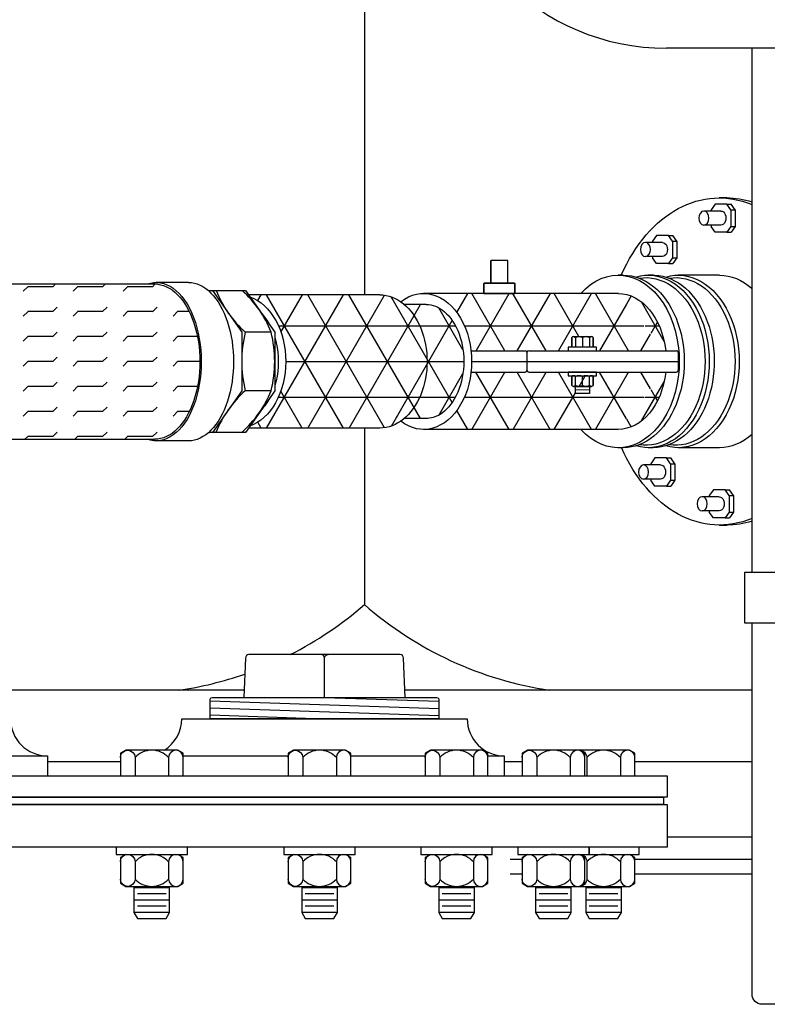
# Model space of a CAD drawing. Extents: x -285 to 5863, y 308 to 3178.
# Tile 234 of 256: x 1528 to 1541, y 918 to 935. Entities that reach past the tile are written whole.
import ezdxf

# ---------------------------------------------------------------- set-up
doc = ezdxf.new("R2010")
doc.units = 0
doc.header["$MEASUREMENT"] = 0
doc.header["$PDSIZE"] = 1
doc.layers.get('DEFPOINTS').update_dxf_attribs({"linetype": 'CONTINUOUS'})
for name, color, linetype in [('BOOT-2frp', 1, 'CONTINUOUS'), ('CONDUIT', 2, 'CONTINUOUS'), ('DIM', 3, 'CONTINUOUS'), ('FLEXHOSE-2', 3, 'CONTINUOUS'), ('FLEXHOSE-2-HATCH', 2, 'CONTINUOUS'), ('FRP-2', 2, 'CONTINUOUS'), ('FRP-2-HATCH', 1, 'CONTINUOUS'), ('FRP-CLAMSHELL-FITTING', 2, 'CONTINUOUS'), ('FRP-COLLAR', 1, 'CONTINUOUS'), ('FRP-SUMP', 2, 'CONTINUOUS'), ('GALV-4-PIPE', 4, 'CONTINUOUS'), ('PROBE', 2, 'CONTINUOUS'), ('TANK-BUNG-OPENING-4', 3, 'CONTINUOUS'), ('TANK-MANWAY', 5, 'CONTINUOUS'), ('TANK-MANWAY-BOLT', 7, 'CONTINUOUS')]:
    doc.layers.add(name, color=color, linetype=linetype)
doc.styles.add('SIMPLEX', font='simplex')
doc.dimstyles.new('DIM64', dxfattribs={"dimscale": 64, "dimtxt": 0.09375, "dimasz": 0.09375, "dimexe": 0.0625, "dimexo": 0.0625, "dimgap": 0.046875, "dimtad": 1, "dimdec": 4, "dimzin": 3, "dimdsep": 46, "dimlunit": 4, "dimtxsty": 'SIMPLEX', "dimcen": 0, "dimclrd": 256, "dimclre": 256, "dimclrt": 256, "dimadec": 0, "dimazin": 0, "dimtfac": 1, "dimtdec": 4, "dimtmove": 0, "dimatfit": 3, "dimfxl": 1, "dimfrac": 2, "dimtolj": 1, "dimtzin": 0, "dimarcsym": 0})
pattern_1 = [(0, (1863.7999, 928.77845), (0, 0.625), []), (60, (1863.7999, 928.77845), (-0.5412659, 0.3125), []), (120, (1863.7999, 928.77845), (-0.5412659, -0.3125), [])]

# ---------------------------------------------------------------- blocks, each defined once
blk = doc.blocks.new('*D13')
at = {"layer": 'DEFPOINTS', "color": 0, "transparency": 16777216}
for p in [(1368.547, 978.296), (2031.773, 978.015), (1368.547, 700.523)]:
    blk.add_point(p, dxfattribs=at)
at = {"layer": 'DIM', "lineweight": -2, "transparency": 16777216}
for p, q in [((1368.547, 974.296), (1368.547, 696.523)), ((2031.773, 974.015), (2031.773, 696.523)), ((2025.773, 700.523), (1374.547, 700.523))]:
    blk.add_line(p, q, dxfattribs=at)
at = {"layer": 'DIM', "transparency": 16777216}
for points in [[(1374.547, 701.523), (1374.547, 699.523), (1368.547, 700.523)], [(2025.773, 701.523), (2025.773, 699.523), (2031.773, 700.523)]]:
    blk.add_solid(points, dxfattribs=at)
at = {"layer": 'DIM', "transparency": 16777216, "insert": (1700.16, 708.095), "char_height": 6, "attachment_point": 5, "style": 'SIMPLEX'}
blk.add_mtext('\\A1;55\'-3 1/4" (F.V. TANK SLAB)', dxfattribs=at)

msp = doc.modelspace()

# ---------------------------------------------------------------- hatches: boundary and pattern name
at = {"layer": 'FLEXHOSE-2-HATCH', "linetype": 'Continuous'}
h = msp.add_hatch(dxfattribs=at)
h.set_pattern_fill('FLEX', color=256, scale=1.75, angle=180, style=0)
h.set_pattern_definition([(180, (1871.12496, 928.7775), (1e-13, -0.4375), [0.4375, -0.4375]), (225, (1870.68746, 928.7775), (1e-13, -0.4375), [0.109375, -0.39996843, 0.109375, -0.61871843])])
edge = h.paths.add_edge_path()
edge.add_ellipse((1524.09254, 928.77749), major_axis=(0, 1.388), ratio=0.56943366, start_angle=-168.471394, end_angle=-11.528606)
edge.add_line((1524.2505, 930.13749), (1529.91134, 930.13749))
edge.add_ellipse((1529.91134, 928.77749), major_axis=(0, -1.36), ratio=0.58361635, start_angle=0, end_angle=180, ccw=False)
edge.add_line((1529.91134, 927.41749), (1524.2505, 927.41749))
at = {"layer": 'FRP-2-HATCH', "linetype": 'Continuous'}
h = msp.add_hatch(dxfattribs=at)
h.set_pattern_fill('NET3', color=256, scale=5, style=0)
h.set_pattern_definition(pattern_1)
edge = h.paths.add_edge_path()
edge.add_ellipse((1531.38026, 928.781), major_axis=(0, 1.16667), ratio=0.70945207, start_angle=193.715048, end_angle=345.940787)
edge.add_line((1531.58133, 929.91272), (1531.55683, 929.94767))
edge.add_line((1531.55683, 929.94767), (1533.85514, 929.94767))
edge.add_ellipse((1533.85514, 928.781), major_axis=(0, 1.16667), ratio=0.70945207, start_angle=333.752993, end_angle=360, ccw=False)
edge.add_ellipse((1533.85514, 928.781), major_axis=(0, 1.16667), ratio=0.70945207, start_angle=328.997292, end_angle=333.752993, ccw=False)
edge.add_ellipse((1533.85514, 928.781), major_axis=(0, 1.16667), ratio=0.70945207, start_angle=211.00273, end_angle=328.997292, ccw=False)
edge.add_ellipse((1533.85514, 928.781), major_axis=(0, 1.16667), ratio=0.70945207, start_angle=206.247007, end_angle=211.00273, ccw=False)
edge.add_ellipse((1533.85514, 928.781), major_axis=(0, 1.16667), ratio=0.70945207, start_angle=180, end_angle=206.247007, ccw=False)
edge.add_line((1533.85514, 927.61434), (1531.55298, 927.61434))
edge.add_line((1531.55298, 927.61434), (1531.5765, 927.6476))
edge = h.paths.add_edge_path()
edge.add_ellipse((1533.85514, 928.781), major_axis=(0, 1.16667), ratio=0.70945207, start_angle=211.00273, end_angle=328.997292)
edge.add_line((1534.28147, 929.781), (1534.66596, 929.781))
edge.add_spline(control_points=[(1534.66596, 929.781), (1534.77373, 929.781), (1534.88402, 929.73984), (1535.09003, 929.56363), (1535.18265, 929.42753), (1535.30495, 929.09633), (1535.33424, 928.90251), (1535.31654, 928.52223), (1535.26955, 928.33664), (1535.11977, 928.03518), (1535.01785, 927.92074), (1534.83066, 927.80468), (1534.74813, 927.78109), (1534.6664, 927.781)], knot_values=[0, 0, 0, 0, 0.54543794, 0.54543794, 1.09087589, 1.09087589, 1.63631383, 1.63631383, 2.18175177, 2.18175177, 2.72718971, 2.72718971, 3.14085187, 3.14085187, 3.14085187, 3.14085187], degree=3, periodic=0)
edge.add_line((1534.6664, 927.781), (1534.28147, 927.781))
edge = h.paths.add_edge_path()
edge.add_ellipse((1534.62192, 928.781), major_axis=(0, 1.19), ratio=0.70710692, start_angle=-80.934525, end_angle=0)
edge.add_line((1534.63208, 929.971), (1538.03315, 929.971))
edge.add_ellipse((1538.03242, 928.781), major_axis=(0, -1.19), ratio=0.70710665, start_angle=99.065472, end_angle=179.950044, ccw=False)
edge.add_line((1538.86337, 928.9685), (1537.6529, 928.9685))
edge.add_line((1537.6529, 928.9685), (1537.6529, 929.031))
edge.add_line((1537.6529, 929.031), (1537.59299, 929.031))
edge.add_line((1537.59299, 929.031), (1537.59299, 929.20288))
edge.add_arc((1537.56174, 929.17944), 0.03906, 396.869898, 450)
edge.add_line((1537.56174, 929.2185), (1537.24924, 929.2185))
edge.add_arc((1537.24924, 929.17944), 0.03906, 450, 503.130102)
edge.add_line((1537.21799, 929.20288), (1537.21799, 929.031))
edge.add_line((1537.21799, 929.031), (1537.15549, 929.031))
edge.add_line((1537.15549, 929.031), (1537.15549, 928.9685))
edge.add_line((1537.15549, 928.9685), (1536.46337, 928.9685))
edge.add_arc((1536.46337, 928.93725), 0.03125, 450, 540)
edge.add_arc((1536.40087, 928.93725), 0.03125, 360, 450)
edge.add_line((1536.40087, 928.9685), (1535.45287, 928.9685))
h = msp.add_hatch(dxfattribs=at)
h.set_pattern_fill('NET3', color=256, scale=5, style=0)
h.set_pattern_definition(pattern_1)
edge = h.paths.add_edge_path()
edge.add_ellipse((1534.62192, 928.781), major_axis=(0, 1.19), ratio=0.70710692, start_angle=-208.440781, end_angle=-99.065475)
edge.add_line((1535.45287, 928.5935), (1536.40087, 928.5935))
edge.add_arc((1536.40087, 928.62475), 0.03125, 270, 360)
edge.add_arc((1536.46337, 928.62475), 0.03125, 540, 630)
edge.add_line((1536.46337, 928.5935), (1537.15549, 928.5935))
edge.add_line((1537.15549, 928.5935), (1537.15549, 928.531))
edge.add_line((1537.15549, 928.531), (1537.34299, 928.531))
edge.add_arc((1537.34299, 928.39819), 0.13281, 421.927513, 450, ccw=False)
edge.add_arc((1537.46799, 928.39819), 0.13281, 421.927513, 478.072487, ccw=False)
edge.add_arc((1537.56174, 928.49194), 0.03906, 450, 503.130102, ccw=False)
edge.add_line((1537.56174, 928.531), (1537.6529, 928.531))
edge.add_line((1537.6529, 928.531), (1537.6529, 928.5935))
edge.add_line((1537.6529, 928.5935), (1538.86337, 928.5935))
edge.add_ellipse((1538.03242, 928.781), major_axis=(0, -1.19), ratio=0.70710665, start_angle=0, end_angle=80.934528, ccw=False)
edge.add_line((1538.03242, 927.591), (1534.62017, 927.591))
h.paths.add_polyline_path([(1537.28049, 928.3435), (1537.28049, 928.2185), (1537.53049, 928.2185), (1537.53049, 928.3435)], flags=16)

# ---------------------------------------------------------------- linework, layer by layer
at = {"layer": 'BOOT-2frp', "linetype": 'Continuous'}
for p, q in [((1539.93381, 931.64517), (1539.80102, 931.64517)), ((1539.80446, 930.29132), (1539.08247, 930.29132)), ((1538.11992, 927.26967), (1538.03242, 927.26967)), ((1539.80446, 927.27069), (1539.08247, 927.27069)), ((1539.8079, 925.91684), (1539.93726, 925.91684))]:
    msp.add_line(p, q, dxfattribs=at)
at = {"layer": 'BOOT-2frp', "color": 7, "linetype": 'Continuous'}
for p, q in [((1539.72756, 931.53727), (1539.65638, 931.43658)), ((1539.93325, 931.53727), (1539.72756, 931.53727)), ((1540.00447, 931.43658), (1539.93325, 931.53727)), ((1539.93325, 931.53727), (1540.00978, 931.53727)), ((1540.081, 931.43658), (1540.00978, 931.53727)), ((1539.83043, 931.41488), (1539.53141, 931.41488)), ((1539.65638, 931.43658), (1539.65638, 931.41488)), ((1540.00447, 931.43658), (1540.00447, 931.14568)), ((1540.00447, 931.43658), (1540.081, 931.43658)), ((1540.081, 931.43658), (1540.081, 931.14568)), ((1539.83043, 931.16738), (1539.53141, 931.16738)), ((1539.65638, 931.16738), (1539.65638, 931.14568)), ((1539.72756, 931.04499), (1539.65638, 931.14568)), ((1540.00447, 931.14568), (1539.93325, 931.04499)), ((1540.00447, 931.14568), (1540.081, 931.14568)), ((1540.081, 931.14568), (1540.00978, 931.04499)), ((1538.70377, 930.98751), (1538.63259, 930.88682)), ((1538.90946, 930.98751), (1538.70377, 930.98751)), ((1538.98068, 930.88682), (1538.90946, 930.98751)), ((1538.90946, 930.98751), (1538.98599, 930.98751)), ((1539.05721, 930.88682), (1538.98599, 930.98751)), ((1539.93325, 931.04499), (1539.72756, 931.04499)), ((1539.93325, 931.04499), (1540.00978, 931.04499)), ((1538.80663, 930.86512), (1538.50761, 930.86512)), ((1538.63259, 930.88682), (1538.63259, 930.86512)), ((1538.98068, 930.88682), (1538.98068, 930.59593)), ((1538.98068, 930.88682), (1539.05721, 930.88682)), ((1539.05721, 930.88682), (1539.05721, 930.59593)), ((1538.80663, 930.61762), (1538.50761, 930.61762)), ((1538.63259, 930.61762), (1538.63259, 930.59593)), ((1538.70377, 930.49524), (1538.63259, 930.59593)), ((1538.98068, 930.59593), (1538.90946, 930.49524)), ((1538.98068, 930.59593), (1539.05721, 930.59593)), ((1539.05721, 930.59593), (1538.98599, 930.49524)), ((1538.90946, 930.49524), (1538.70377, 930.49524)), ((1538.90946, 930.49524), (1538.98599, 930.49524)), ((1538.77386, 926.96846), (1538.47484, 926.96846)), ((1538.67099, 927.09084), (1538.59982, 926.99015)), ((1538.59982, 926.99015), (1538.59982, 926.96846)), ((1538.87669, 927.09084), (1538.67099, 927.09084)), ((1538.94791, 926.99015), (1538.87669, 927.09084)), ((1538.87669, 927.09084), (1538.95322, 927.09084)), ((1538.94791, 926.99015), (1538.94791, 926.69926)), ((1538.94791, 926.99015), (1539.02444, 926.99015)), ((1539.02444, 926.99015), (1538.95322, 927.09084)), ((1539.02444, 926.99015), (1539.02444, 926.69926)), ((1538.77386, 926.72096), (1538.47484, 926.72096)), ((1538.59982, 926.72096), (1538.59982, 926.69926)), ((1538.67099, 926.59857), (1538.59982, 926.69926)), ((1538.94791, 926.69926), (1538.87669, 926.59857)), ((1538.94791, 926.69926), (1539.02444, 926.69926)), ((1539.02444, 926.69926), (1538.95322, 926.59857)), ((1538.87669, 926.59857), (1538.67099, 926.59857)), ((1538.87669, 926.59857), (1538.95322, 926.59857)), ((1539.69815, 926.53353), (1539.62697, 926.43284)), ((1539.90384, 926.53353), (1539.69815, 926.53353)), ((1539.97506, 926.43284), (1539.90384, 926.53353)), ((1539.90384, 926.53353), (1539.98037, 926.53353)), ((1540.05159, 926.43284), (1539.98037, 926.53353)), ((1539.80102, 926.41114), (1539.502, 926.41114)), ((1539.62697, 926.43284), (1539.62697, 926.41114)), ((1539.97506, 926.43284), (1539.97506, 926.14194)), ((1539.97506, 926.43284), (1540.05159, 926.43284)), ((1540.05159, 926.43284), (1540.05159, 926.14194)), ((1539.80102, 926.16364), (1539.502, 926.16364)), ((1539.62697, 926.16364), (1539.62697, 926.14194)), ((1539.69815, 926.04125), (1539.62697, 926.14194)), ((1539.97506, 926.14194), (1539.90384, 926.04125)), ((1539.97506, 926.14194), (1540.05159, 926.14194)), ((1540.05159, 926.14194), (1539.98037, 926.04125)), ((1539.90384, 926.04125), (1539.69815, 926.04125)), ((1539.90384, 926.04125), (1539.98037, 926.04125))]:
    msp.add_line(p, q, dxfattribs=at)
at = {"layer": 'BOOT-2frp', "linetype": 'Continuous', "extrusion": (0, 0, -1)}
for centre, major_axis, ratio, start_param, end_param in [((1539.80446, 928.781), (-0.00344, 2.86417), 0.70615026, -1.01483802, 0.28783639), ((1539.93382, 928.781), (-0.00344, 2.86417), 0.70615026, 0, 0.22175703), ((1538.03242, 928.781), (0, 1.51134), 0.70651957, -0.66424412, 3.80583629), ((1538.11992, 928.781), (0, -1.51134), 0.70651957, 3.14159265, 6.28318531), ((1538.55745, 928.781), (0, 1.51031), 0.70710689, -0.20469982, 3.34629248), ((1538.64495, 928.781), (0, 1.51031), 0.70710689, -0.0409799, 3.14159265), ((1539.08247, 928.781), (0, 1.51031), 0.70710678, -0.20471317, 3.34789485), ((1539.80446, 928.781), (0, 1.51031), 0.70710678, 0, 0.56395379), ((1539.80446, 928.781), (0, 1.51031), 0.70710678, 2.57763886, 3.14159265), ((1539.80446, 928.781), (-0.00344, 2.86417), 0.70615026, 2.8571582, 4.15817817), ((1539.93382, 928.781), (-0.00344, 2.86417), 0.70615026, 2.92323756, 3.14328902)]:
    msp.add_ellipse(centre, major_axis=major_axis, ratio=ratio, start_param=start_param, end_param=end_param, dxfattribs=at)
at = {"layer": 'BOOT-2frp', "color": 7, "linetype": 'Continuous', "extrusion": (0, 0, -1)}
for centre in [(1539.53141, 931.29113), (1538.50761, 930.74137), (1538.47484, 926.84471), (1539.502, 926.28739)]:
    msp.add_ellipse(centre, major_axis=(0, 0.12375), ratio=0.70638848, dxfattribs=at)
for centre, major_axis, ratio, start_param, end_param in [((1539.83043, 931.29113), (0, -0.12375), 0.70638848, 3.14159265, 6.28318531), ((1538.80663, 930.74137), (0, -0.12375), 0.70638848, 3.14159265, 6.28318531), ((1538.51369, 928.781), (0, 1.46824), 0.70710667, -0.11149971, 3.25309237), ((1539.03872, 928.781), (0, 1.46824), 0.70710667, -0.11324487, 3.25483752), ((1538.77386, 926.84471), (0, -0.12375), 0.70638848, 3.14159265, 6.28318531), ((1539.80102, 926.28739), (0, -0.12375), 0.70638848, 3.14159265, 6.28318531)]:
    msp.add_ellipse(centre, major_axis=major_axis, ratio=ratio, start_param=start_param, end_param=end_param, dxfattribs=at)
at = {"layer": 'CONDUIT'}
msp.add_line((1544.57622, 934.26579), (1538.87427, 934.26579), dxfattribs=at)
msp.add_arc((1538.87427, 938.26579), 4, 180, 270, dxfattribs=at)
at = {"layer": 'FLEXHOSE-2', "linetype": 'Continuous'}
for p, q in [((1524.2505, 930.13749), (1529.91134, 930.13749)), ((1530.50225, 930.1655), (1529.93678, 930.1655)), ((1524.2505, 927.41749), (1529.91134, 927.41749)), ((1530.50225, 927.38949), (1529.93678, 927.38949))]:
    msp.add_line(p, q, dxfattribs=at)
at = {"layer": 'FLEXHOSE-2', "color": 7, "linetype": 'Continuous'}
for p, q in [((1531.95184, 929.29522), (1531.4987, 929.29522)), ((1531.95184, 928.26679), (1531.4987, 928.26679))]:
    msp.add_line(p, q, dxfattribs=at)
at = {"layer": 'FLEXHOSE-2', "linetype": 'Continuous'}
for points in [[(1530.85174, 930.02243), (1530.92627, 930.02243), (1531.4362, 929.29522), (1531.4362, 928.26679), (1530.92198, 927.53958), (1530.85974, 927.53958)], [(1530.92627, 930.02243), (1531.5044, 930.02243), (1532.01434, 929.29522), (1532.01434, 928.26679), (1531.50012, 927.53958), (1530.92198, 927.53958)]]:
    msp.add_lwpolyline(points, dxfattribs=at)
at = {"layer": 'FLEXHOSE-2', "color": 7, "linetype": 'Continuous'}
for centre, radius, start, end in [((1532.79022, 930.74325), 1.94031, 201.80785, 228.269711), ((1530.15038, 928.57441), 1.94031, 21.80785, 48.269711), ((1533.58279, 928.781), 2.14659, 166.140032, 193.859968), ((1529.86774, 928.781), 2.14659, 346.140032, 13.859968), ((1532.77268, 926.82054), 1.92734, 131.376334, 158.094887), ((1530.13947, 929.00292), 1.95616, 311.576714, 337.894506)]:
    msp.add_arc(centre, radius, start, end, dxfattribs=at)
at = {"layer": 'FLEXHOSE-2', "linetype": 'Continuous', "extrusion": (0, 0, -1)}
for centre, major_axis, ratio, start_param, end_param in [((1529.93678, 928.77749), (0, 1.388), 0.56943366, -0.20121212, 3.34280478), ((1529.91134, 928.77749), (0, -1.36), 0.58361635, 3.14159265, 6.28318531), ((1530.50225, 928.77749), (0, -1.388), 0.56943366, 3.14159265, 6.28318531)]:
    msp.add_ellipse(centre, major_axis=major_axis, ratio=ratio, start_param=start_param, end_param=end_param, dxfattribs=at)
at = {"layer": 'FRP-2', "linetype": 'Continuous'}
for p, q in [((1533.85514, 929.94767), (1531.55683, 929.94767)), ((1534.66596, 929.781), (1534.28147, 929.781)), ((1534.6664, 927.781), (1534.28147, 927.781)), ((1533.85514, 927.61434), (1531.55298, 927.61434))]:
    msp.add_line(p, q, dxfattribs=at)
at = {"layer": 'FRP-2', "linetype": 'Continuous', "extrusion": (0, 0, -1)}
for centre, major_axis, start_param, end_param in [((1531.38026, 928.781), (0, 1.16667), 0.24537956, 2.90221992), ((1533.85514, 928.781), (0, -1.16667), 3.14159265, 6.28318531)]:
    msp.add_ellipse(centre, major_axis=major_axis, ratio=0.70945207, start_param=start_param, end_param=end_param, dxfattribs=at)
at = {"layer": 'FRP-2', "linetype": 'Continuous'}
for points, knots in [([(1534.66596, 929.781), (1534.77373, 929.781), (1534.88402, 929.73984), (1535.09003, 929.56363), (1535.18265, 929.42753), (1535.30495, 929.09633), (1535.33424, 928.90251), (1535.31654, 928.52223), (1535.26955, 928.33664), (1535.11977, 928.03518), (1535.01785, 927.92074), (1534.83052, 927.80459), (1534.74784, 927.781), (1534.66596, 927.781)], [0, 0, 0, 0, 0.54543794, 0.54543794, 1.09087589, 1.09087589, 1.63631383, 1.63631383, 2.18175177, 2.18175177, 2.72718971, 2.72718971, 3.14159265, 3.14159265, 3.14159265, 3.14159265]), ([(1532.01434, 929.20786), (1532.02441, 929.17548), (1532.03336, 929.14228), (1532.08965, 928.89495), (1532.08885, 928.65688), (1532.03169, 928.41353), (1532.02348, 928.38346), (1532.01434, 928.35408)], [1.16037161, 1.16037161, 1.16037161, 1.16037161, 1.26035978, 1.26035978, 1.89053967, 1.89053967, 1.981276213, 1.981276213, 1.981276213, 1.981276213])]:
    msp.add_open_spline(points, degree=3, knots=knots, dxfattribs=at)
for points in [[(1531.78746, 929.61876), (1531.83827, 929.56383), (1531.88475, 929.49759), (1531.92481, 929.42289)], [(1531.92711, 928.14344), (1531.88452, 928.06322), (1531.83454, 927.99261), (1531.77976, 927.93505)]]:
    msp.add_open_spline(points, degree=3, dxfattribs=at)
at = {"layer": 'FRP-2-HATCH', "linetype": 'Continuous'}
for p, q in [((1538.11992, 930.29234), (1538.03242, 930.29234)), ((1538.64495, 930.29132), (1538.55745, 930.29132)), ((1538.03242, 929.971), (1535.3346, 929.971)), ((1538.64495, 927.27069), (1538.55745, 927.27069))]:
    msp.add_line(p, q, dxfattribs=at)
at = {"layer": 'FRP-CLAMSHELL-FITTING', "color": 7}
for p, q in [((1536.09759, 930.54677), (1535.79791, 930.54677)), ((1536.09784, 930.15188), (1536.09759, 930.5467)), ((1536.09784, 930.15188), (1536.09759, 930.5467)), ((1537.24924, 929.2185), (1537.56174, 929.2185)), ((1537.24924, 929.2185), (1537.56174, 929.2185)), ((1537.28049, 929.20288), (1537.28049, 929.031)), ((1537.28049, 929.20288), (1537.28049, 929.031)), ((1537.40549, 929.20288), (1537.40549, 929.031)), ((1537.40549, 929.20288), (1537.40549, 929.031)), ((1537.53049, 929.20288), (1537.53049, 929.031)), ((1537.53049, 929.20288), (1537.53049, 929.031)), ((1537.24924, 928.531), (1537.56174, 928.531)), ((1537.24924, 928.531), (1537.56174, 928.531)), ((1537.28049, 928.35913), (1537.28049, 928.51538)), ((1537.28049, 928.35913), (1537.28049, 928.51538)), ((1537.40549, 928.35913), (1537.40549, 928.51538)), ((1537.40549, 928.35913), (1537.40549, 928.51538)), ((1537.53049, 928.35913), (1537.53049, 928.51538)), ((1537.53049, 928.35913), (1537.53049, 928.51538)), ((1537.59299, 928.35913), (1537.59299, 928.51538)), ((1537.24924, 928.3435), (1537.56174, 928.3435))]:
    msp.add_line(p, q, dxfattribs=at)
at = {"layer": 'FRP-CLAMSHELL-FITTING', "linetype": 'Continuous'}
for p, q in [((1538.03315, 929.971), (1534.62192, 929.971)), ((1535.45287, 928.9685), (1536.40087, 928.9685)), ((1536.43212, 928.93725), (1536.43212, 928.62475)), ((1536.46337, 928.9685), (1539.05252, 928.9685)), ((1539.08377, 928.93725), (1539.08377, 928.62475)), ((1535.46338, 928.781), (1539.08377, 928.781)), ((1535.45287, 928.5935), (1536.40087, 928.5935)), ((1536.46337, 928.5935), (1539.05252, 928.5935)), ((1538.03242, 927.591), (1534.62192, 927.591))]:
    msp.add_line(p, q, dxfattribs=at)
at = {"layer": 'FRP-CLAMSHELL-FITTING', "color": 7}
for points in [[(1535.79791, 930.54598), (1535.79791, 930.15188)], [(1536.22096, 930.14423), (1536.21338, 930.15192), (1536.22096, 930.14423), (1536.22096, 929.971), (1535.67469, 929.971), (1535.67469, 930.1443), (1535.68238, 930.15188), (1536.21342, 930.15188), (1535.68238, 930.15188), (1535.67469, 930.1443), (1535.67469, 929.971), (1536.22096, 929.971)], [(1537.6529, 928.9685), (1537.6529, 929.031), (1537.15549, 929.031), (1537.15549, 928.9685)], [(1537.6529, 928.531), (1537.6529, 928.5935), (1537.15549, 928.5935), (1537.15549, 928.531)]]:
    msp.add_lwpolyline(points, close=True, dxfattribs=at)
for points in [[(1537.21799, 929.20288), (1537.21799, 929.031), (1537.21799, 929.20288, -0.5), (1537.28049, 929.20288, -0.25), (1537.40549, 929.20288, -0.25), (1537.53049, 929.20288, -0.5), (1537.59299, 929.20288), (1537.59299, 929.031), (1537.59299, 929.20288)], [(1537.21799, 928.51538), (1537.21799, 928.35913), (1537.21799, 928.51538, -0.5), (1537.28049, 928.51538, -0.25), (1537.40549, 928.51538, -0.25), (1537.53049, 928.51538, -0.5), (1537.59299, 928.51538), (1537.59299, 928.35913, -0.5), (1537.53049, 928.35913, -0.25), (1537.40549, 928.35913, -0.25), (1537.28049, 928.35913, -0.5), (1537.21799, 928.35913)]]:
    msp.add_lwpolyline(points, format="xyb", dxfattribs=at)
msp.add_lwpolyline([(1537.53049, 928.3435), (1537.53049, 928.2185), (1537.28049, 928.2185), (1537.28049, 928.3435)], dxfattribs=at)
at = {"layer": 'FRP-CLAMSHELL-FITTING', "color": 7, "linetype": 'Continuous'}
msp.add_lwpolyline([(1537.53049, 928.27749), (1537.28049, 928.28186)], dxfattribs=at)
msp.add_lwpolyline([(1537.53049, 928.27749), (1537.28049, 928.28186)], dxfattribs=at)
at = {"layer": 'FRP-CLAMSHELL-FITTING', "color": 7}
for centre, radius, start, end in [((1537.24924, 929.17944), 0.03906, 36.869898, 143.130102), ((1537.34299, 929.08569), 0.13281, 61.927513, 118.072487), ((1537.46799, 929.08569), 0.13281, 61.927513, 118.072487), ((1537.56174, 929.17944), 0.03906, 36.869898, 143.130102), ((1537.24924, 928.49194), 0.03906, 36.869898, 143.130102), ((1537.34299, 928.39819), 0.13281, 61.927513, 118.072487), ((1537.46799, 928.39819), 0.13281, 61.927513, 118.072487), ((1537.56174, 928.49194), 0.03906, 36.869898, 143.130102)]:
    msp.add_arc(centre, radius, start, end, dxfattribs=at)
at = {"layer": 'FRP-CLAMSHELL-FITTING', "linetype": 'Continuous'}
for centre, start, end in [((1536.40087, 928.93725), 0, 90), ((1536.46337, 928.93725), 90, 180), ((1539.05252, 928.93725), 360, 90), ((1536.40087, 928.62475), 270, 0), ((1536.46337, 928.62475), 180, 270), ((1539.05252, 928.62475), 270, 360)]:
    msp.add_arc(centre, 0.03125, start, end, dxfattribs=at)
at = {"layer": 'FRP-CLAMSHELL-FITTING', "linetype": 'Continuous', "extrusion": (0, 0, -1)}
for centre, ratio, start_param, end_param in [((1534.62192, 928.781), 0.70710692, -0.49638527, 3.63797792), ((1538.03242, 928.781), 0.70710665, -0.00087189, 1.41257399), ((1538.03242, 928.781), 0.70710665, 1.72901866, 3.14159265)]:
    msp.add_ellipse(centre, major_axis=(0, 1.19), ratio=ratio, start_param=start_param, end_param=end_param, dxfattribs=at)
at = {"layer": 'FRP-COLLAR', "color": 7, "linetype": 'Continuous'}
for p, q in [((1528.03527, 921.77328), (1529.31094, 921.77328)), ((1536.03527, 921.77328), (1536.34649, 921.77328)), ((1538.32484, 921.77328), (1540.37531, 921.77328)), ((1538.88607, 920.45804), (1540.37531, 920.45804)), ((1536.34649, 920.05969), (1536.13607, 920.05969)), ((1540.37531, 920.05969), (1538.32484, 920.05969)), ((1536.13607, 919.80969), (1536.34649, 919.80969)), ((1538.32484, 919.80969), (1540.37531, 919.80969))]:
    msp.add_line(p, q, dxfattribs=at)
at = {"layer": 'FRP-SUMP', "color": 7}
for p, q in [((1533.58455, 940.52093), (1533.58455, 929.94767)), ((1533.58455, 927.61434), (1533.58455, 924.52324)), ((1531.47711, 923.02324), (1526.29502, 923.02324)), ((1540.37531, 923.02324), (1534.29502, 923.02324))]:
    msp.add_line(p, q, dxfattribs=at)
for points in [[(1532.28761, 923.64699, 0.06171643), (1533.58455, 924.52324, 0.14349823), (1536.83455, 923.02324)], [(1530.33455, 923.02324, 0.04679491), (1531.48893, 923.30682, 0.04679491)]]:
    msp.add_lwpolyline(points, format="xyb", dxfattribs=at)
at = {"layer": 'GALV-4-PIPE', "color": 7}
for p, q in [((1530.88607, 922.83978), (1534.88607, 922.70504)), ((1532.88607, 922.89699), (1534.88607, 922.82963)), ((1530.88607, 922.71519), (1534.88607, 922.58046)), ((1530.88607, 922.59061), (1532.88607, 922.52324))]:
    msp.add_line(p, q, dxfattribs=at)
at = {"layer": 'GALV-4-PIPE', "color": 4, "linetype": 'Continuous'}
msp.add_lwpolyline([(1534.30028, 922.89699), (1534.27153, 923.58709, 0.40206867), (1534.20908, 923.64699), (1531.56305, 923.64699, 0.40206867), (1531.50061, 923.58709), (1531.47185, 922.89699)], format="xyb", dxfattribs=at)
at = {"layer": 'GALV-4-PIPE', "color": 7, "linetype": 'Continuous'}
for points in [[(1532.88607, 922.89699), (1532.88607, 923.58449, 0.41421356), (1532.82357, 923.64699)], [(1532.88607, 922.89699), (1532.88607, 923.58449, -0.41421356), (1532.94857, 923.64699)]]:
    msp.add_lwpolyline(points, format="xyb", dxfattribs=at)
at = {"layer": 'GALV-4-PIPE', "color": 4, "linetype": 'Continuous'}
msp.add_lwpolyline([(1530.88607, 922.52324), (1530.88607, 922.86574, -0.41421356), (1530.91732, 922.89699), (1534.85482, 922.89699, -0.41421356), (1534.88607, 922.86574), (1534.88607, 922.52324)], format="xyb", close=True, dxfattribs=at)
at = {"layer": 'PROBE'}
msp.add_lwpolyline([(1540.37531, 925.0886), (1540.37531, 934.26579)], dxfattribs=at)
msp.add_lwpolyline([(1540.25064, 925.0886), (1542.52149, 925.0886), (1542.52149, 924.19969), (1540.25064, 924.19969)], close=True, dxfattribs=at)
msp.add_lwpolyline([(1542.39683, 924.19969), (1542.39683, 917.70106, -0.41421356), (1542.21904, 917.52328), (1540.55309, 917.52328, -0.41421356), (1540.37531, 917.70106), (1540.37531, 924.19969)], format="xyb", dxfattribs=at)
at = {"layer": 'TANK-BUNG-OPENING-4', "linetype": 'Continuous'}
for p, q in [((1527.13289, 921.87408), (1528.03527, 921.87408)), ((1530.41094, 921.87408), (1532.24995, 921.87408)), ((1533.34995, 921.87408), (1534.64965, 921.87408)), ((1535.74965, 921.87408), (1536.03527, 921.87408))]:
    msp.add_line(p, q, dxfattribs=at)
for points in [[(1521.73687, 921.52328), (1521.73687, 921.87408, 0.41421356), (1522.38607, 922.52328), (1527.38607, 922.52328, 0.41421356), (1528.03527, 921.87408), (1528.03527, 921.52328)], [(1530.08177, 921.97328, 0.25818944), (1530.38607, 922.52328), (1535.38607, 922.52328, 0.41421356), (1536.03527, 921.87408), (1536.03527, 921.52328)]]:
    msp.add_lwpolyline(points, format="xyb", dxfattribs=at)
at = {"layer": 'TANK-MANWAY', "linetype": 'Continuous'}
for points in [[(1510.88607, 921.14828), (1510.88607, 921.52328), (1538.88607, 921.52328), (1538.88607, 921.14828)], [(1510.94857, 921.02328), (1510.94857, 921.14828), (1538.82357, 921.14828), (1538.82357, 921.02328)], [(1510.88607, 920.27328), (1510.88607, 921.02328), (1538.88607, 921.02328), (1538.88607, 920.27328)]]:
    msp.add_lwpolyline(points, close=True, dxfattribs=at)
at = {"layer": 'TANK-MANWAY-BOLT', "linetype": 'Continuous'}
for p, q in [((1530.17344, 919.56454), (1529.54844, 919.56454)), ((1533.11245, 919.56454), (1532.48745, 919.56454)), ((1535.51215, 919.56454), (1534.88715, 919.56454)), ((1537.20899, 919.56454), (1536.58399, 919.56454)), ((1538.08734, 919.56454), (1537.46234, 919.56454)), ((1530.11094, 919.45629), (1529.61094, 919.45629)), ((1533.04995, 919.45629), (1532.54995, 919.45629)), ((1535.44965, 919.45629), (1534.94965, 919.45629)), ((1537.14649, 919.45629), (1536.64649, 919.45629)), ((1538.02484, 919.45629), (1537.52484, 919.45629)), ((1530.17344, 919.34804), (1529.54844, 919.34804)), ((1530.11094, 919.23978), (1529.61094, 919.23978)), ((1533.11245, 919.34804), (1532.48745, 919.34804)), ((1533.04995, 919.23978), (1532.54995, 919.23978)), ((1535.51215, 919.34804), (1534.88715, 919.34804)), ((1535.44965, 919.23978), (1534.94965, 919.23978)), ((1537.20899, 919.34804), (1536.58399, 919.34804)), ((1537.14649, 919.23978), (1536.64649, 919.23978)), ((1538.08734, 919.34804), (1537.46234, 919.34804)), ((1538.02484, 919.23978), (1537.52484, 919.23978)), ((1530.17344, 919.13153), (1529.54844, 919.13153)), ((1533.11245, 919.13153), (1532.48745, 919.13153)), ((1535.51215, 919.13153), (1534.88715, 919.13153)), ((1537.20899, 919.13153), (1536.58399, 919.13153)), ((1538.08734, 919.13153), (1537.46234, 919.13153))]:
    msp.add_line(p, q, dxfattribs=at)
for points in [[(1529.31094, 921.91912), (1529.31094, 921.52328), (1530.41094, 921.52328), (1530.41094, 921.91912), (1530.31714, 921.97328), (1529.40473, 921.97328)], [(1532.24995, 921.91912), (1532.24995, 921.52328), (1533.34995, 921.52328), (1533.34995, 921.91912), (1533.25616, 921.97328), (1532.34374, 921.97328)], [(1534.64965, 921.91912), (1534.64965, 921.52328), (1535.74965, 921.52328), (1535.74965, 921.91912), (1535.65585, 921.97328), (1534.74344, 921.97328)], [(1536.34649, 921.91912), (1536.34649, 921.52328), (1537.44649, 921.52328), (1537.44649, 921.91912), (1537.35269, 921.97328), (1536.44028, 921.97328)], [(1529.23594, 920.27328), (1529.23594, 920.14828), (1530.48594, 920.14828), (1530.48594, 920.27328)], [(1532.17495, 920.27328), (1532.17495, 920.14828), (1533.42495, 920.14828), (1533.42495, 920.27328)], [(1534.57465, 920.27328), (1534.57465, 920.14828), (1535.82465, 920.14828), (1535.82465, 920.27328)], [(1536.27149, 920.27328), (1536.27149, 920.14828), (1537.52149, 920.14828), (1537.52149, 920.27328)], [(1537.52149, 920.27328), (1537.52149, 920.14828), (1538.39984, 920.14828), (1538.39984, 920.27328)]]:
    msp.add_lwpolyline(points, close=True, dxfattribs=at)
for points in [[(1529.31094, 921.84515, -1), (1529.56719, 921.84515), (1529.56719, 921.52328)], [(1530.41094, 921.84515, 1), (1530.15469, 921.84515), (1530.15469, 921.52328)], [(1532.24995, 921.84515, -1), (1532.5062, 921.84515), (1532.5062, 921.52328)], [(1533.34995, 921.84515, 1), (1533.0937, 921.84515), (1533.0937, 921.52328)], [(1534.64965, 921.84515, -1), (1534.9059, 921.84515), (1534.9059, 921.52328)], [(1535.74965, 921.84515, 1), (1535.4934, 921.84515), (1535.4934, 921.52328)], [(1536.34649, 921.84515, -1), (1536.60274, 921.84515), (1536.60274, 921.52328)], [(1537.44649, 921.84515, 1), (1537.19024, 921.84515), (1537.19024, 921.52328)], [(1537.35269, 921.97328, -0.41482767), (1537.48109, 921.84515), (1537.48109, 921.52328)], [(1538.32484, 921.84515, 1), (1538.06859, 921.84515), (1538.06859, 921.52328)], [(1529.31094, 920.02015, -1), (1529.56719, 920.02015), (1529.56719, 919.7164, -1), (1529.31094, 919.7164)], [(1530.41094, 920.02015, 1), (1530.15469, 920.02015), (1530.15469, 919.7164, 1), (1530.41094, 919.7164)], [(1532.24995, 920.02015, -1), (1532.5062, 920.02015), (1532.5062, 919.7164, -1), (1532.24995, 919.7164)], [(1533.34995, 920.02015, 1), (1533.0937, 920.02015), (1533.0937, 919.7164, 1), (1533.34995, 919.7164)], [(1534.64965, 920.02015, -1), (1534.9059, 920.02015), (1534.9059, 919.7164, -1), (1534.64965, 919.7164)], [(1535.74965, 920.02015, 1), (1535.4934, 920.02015), (1535.4934, 919.7164, 1), (1535.74965, 919.7164)], [(1536.34649, 920.02015, -1), (1536.60274, 920.02015), (1536.60274, 919.7164, -1), (1536.34649, 919.7164)], [(1537.44649, 920.02015, 1), (1537.19024, 920.02015), (1537.19024, 919.7164, 1), (1537.44649, 919.7164)], [(1537.35269, 920.14828, -0.41482858), (1537.48109, 920.02015), (1537.48109, 919.7164, -0.41482819), (1537.35269, 919.58828, -0.41482819)], [(1538.32484, 920.02015, 1), (1538.06859, 920.02015), (1538.06859, 919.7164, 1), (1538.32484, 919.7164)]]:
    msp.add_lwpolyline(points, format="xyb", dxfattribs=at)
for points in [[(1537.44649, 921.52328), (1538.32484, 921.52328), (1538.32484, 921.91912), (1538.23104, 921.97328), (1537.31863, 921.97328)], [(1529.40473, 920.14828), (1529.31094, 920.09412), (1529.31094, 919.64243), (1529.40473, 919.58828), (1530.31714, 919.58828), (1530.41094, 919.64243), (1530.41094, 920.09412), (1530.31714, 920.14828)], [(1532.34375, 920.14828), (1532.24995, 920.09412), (1532.24995, 919.64243), (1532.34375, 919.58828), (1533.25616, 919.58828), (1533.34995, 919.64243), (1533.34995, 920.09412), (1533.25616, 920.14828)], [(1534.74344, 920.14828), (1534.64965, 920.09412), (1534.64965, 919.64243), (1534.74344, 919.58828), (1535.65585, 919.58828), (1535.74965, 919.64243), (1535.74965, 920.09412), (1535.65585, 920.14828)], [(1536.44028, 920.14828), (1536.34649, 920.09412), (1536.34649, 919.64243), (1536.44028, 919.58828), (1537.35269, 919.58828), (1537.44649, 919.64243), (1537.44649, 920.09412), (1537.35269, 920.14828)], [(1537.31863, 919.58828), (1538.23104, 919.58828), (1538.32484, 919.64243), (1538.32484, 920.09412), (1538.23104, 920.14828)], [(1529.54844, 919.58828), (1529.54844, 919.13153), (1529.61094, 919.02328), (1530.11094, 919.02328), (1530.17344, 919.13153), (1530.17344, 919.58828)], [(1532.48745, 919.58828), (1532.48745, 919.13153), (1532.54995, 919.02328), (1533.04995, 919.02328), (1533.11245, 919.13153), (1533.11245, 919.58828)], [(1534.88715, 919.58828), (1534.88715, 919.13153), (1534.94965, 919.02328), (1535.44965, 919.02328), (1535.51215, 919.13153), (1535.51215, 919.58828)], [(1536.58399, 919.58828), (1536.58399, 919.13153), (1536.64649, 919.02328), (1537.14649, 919.02328), (1537.20899, 919.13153), (1537.20899, 919.58828)], [(1537.46234, 919.58828), (1537.46234, 919.13153), (1537.52484, 919.02328), (1538.02484, 919.02328), (1538.08734, 919.13153), (1538.08734, 919.58828)]]:
    msp.add_lwpolyline(points, dxfattribs=at)
for centre, start, end in [((1529.86094, 921.57248), 42.869123, 137.13088), ((1532.79995, 921.57248), 42.869123, 137.13088), ((1535.19965, 921.57248), 42.869123, 137.13088), ((1536.89649, 921.57248), 42.869123, 137.13088), ((1537.77484, 921.57248), 42.869123, 137.13088), ((1529.86094, 919.74748), 42.869123, 137.13088), ((1532.79995, 919.74748), 42.869123, 137.13088), ((1535.19965, 919.74748), 42.869123, 137.13088), ((1536.89649, 919.74748), 42.869123, 137.13088), ((1537.77484, 919.74748), 42.869123, 137.13088), ((1529.86094, 919.98908), 222.86912, 317.13088), ((1532.79995, 919.98908), 222.86912, 317.13088), ((1535.19965, 919.98908), 222.86912, 317.13088), ((1536.89649, 919.98908), 222.86912, 317.13088), ((1537.77484, 919.98908), 222.86912, 317.13088)]:
    msp.add_arc(centre, 0.4008, start, end, dxfattribs=at)

# ---------------------------------------------------------------- dimensions: what is measured, and where the dimension line sits
at = {"layer": 'DIM'}
dim = msp.add_linear_dim(base=(1368.54722, 700.52328), p1=(2031.77254, 978.01471), p2=(1368.54722, 978.29596), angle=180, text='<> (F.V. TANK SLAB)', dimstyle='DIM64', dxfattribs=at)
dim.commit()
dim.dimension.update_dxf_attribs({"geometry": '*D13', "text_midpoint": (1700.15988, 708.09471)})

doc.saveas('drawing.dxf')
